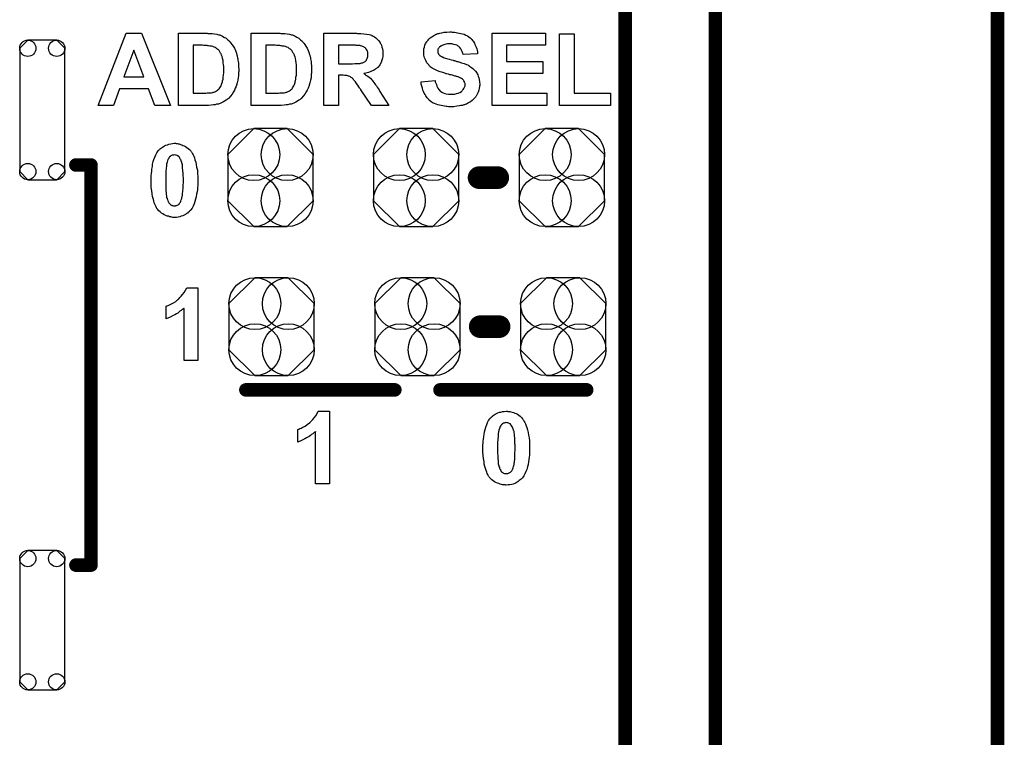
# Model space of a CAD drawing. Extents: x -0.52 to 0.5, y -1.13 to 1.12.
# Tile 14 of 15: x 0.07 to 0.5, y 0.28 to 0.6. Entities that reach past the tile are written whole.
import ezdxf

# ---------------------------------------------------------------- set-up
doc = ezdxf.new("R2010")
doc.units = 0
doc.layers.get('0').update_dxf_attribs({"linetype": 'CONTINUOUS'})
for name, color, linetype in [('gko', 6, 'CONTINUOUS'), ('gto', 2, 'CONTINUOUS'), ('gts', 1, 'CONTINUOUS')]:
    doc.layers.add(name, color=color, linetype=linetype)

# ---------------------------------------------------------------- blocks, each defined once
blk = doc.blocks.new('D22')
at = {"const_width": 0.005}
blk.add_lwpolyline([(-0.0025, 0, 1), (0.0025, 0, 1)], format="xyb", close=True, dxfattribs=at)
blk = doc.blocks.new('D33')
at = {"const_width": 0.003}
blk.add_lwpolyline([(-0.0015, 0, 1), (0.0015, 0, 1)], format="xyb", close=True, dxfattribs=at)
blk = doc.blocks.new('D82')
blk.add_lwpolyline([(0.01, -0.0273), (0.01, 0.0273), (0.0064, 0.0309), (-0.0064, 0.0309), (-0.01, 0.0273), (-0.01, -0.0273), (-0.0064, -0.0309), (0.0064, -0.0309)], close=True)
for centre in [(-0.0064, 0.0273), (0.0064, 0.0273), (-0.0064, -0.0273), (0.0064, -0.0273)]:
    blk.add_circle(centre, 0.0036)
blk = doc.blocks.new('D84')
blk.add_lwpolyline([(0.0189, -0.0102), (0.0189, 0.0102), (0.0074, 0.0217), (-0.0074, 0.0217), (-0.0189, 0.0102), (-0.0189, -0.0102), (-0.0074, -0.0217), (0.0074, -0.0217)], close=True)
for centre in [(-0.0074, 0.0102), (0.0074, 0.0102), (-0.0074, -0.0102), (0.0074, -0.0102)]:
    blk.add_circle(centre, 0.0115)

msp = doc.modelspace()

# ---------------------------------------------------------------- linework, layer by layer
at = {"layer": 'gko', "color": 6, "const_width": 0.006}
for points in [[(0.375, -0.0036), (0.375, 1.12)], [(0.335, 0.08), (0.335, 1.075)], [(0.5, -1.03), (0.5, 1.03)]]:
    msp.add_lwpolyline(points, dxfattribs=at)
at = {"layer": 'gto', "color": 2}
for points in [[(0.1336, 0.564), (0.1267, 0.564), (0.1239, 0.5713), (0.111, 0.5713), (0.1084, 0.564), (0.1016, 0.564), (0.114, 0.596), (0.1208, 0.596), (0.1336, 0.564)], [(0.1502, 0.5959), (0.1511, 0.5959), (0.1521, 0.5958), (0.1531, 0.5957), (0.1541, 0.5956), (0.1549, 0.5953), (0.155, 0.5953), (0.1551, 0.5953), (0.1552, 0.5952), (0.1554, 0.5952), (0.156, 0.595), (0.1566, 0.5946), (0.1573, 0.5942), (0.1582, 0.5937), (0.159, 0.5931), (0.1597, 0.5924), (0.1598, 0.5924), (0.1598, 0.5923), (0.1601, 0.592), (0.1604, 0.5915), (0.1608, 0.5909), (0.1614, 0.5902), (0.1619, 0.5893), (0.1624, 0.5883), (0.1628, 0.5872), (0.1628, 0.5871), (0.1628, 0.5871), (0.1629, 0.5869), (0.163, 0.5866), (0.163, 0.5864), (0.1631, 0.586), (0.1632, 0.5856), (0.1633, 0.5851), (0.1634, 0.5846), (0.1635, 0.584), (0.1636, 0.5834), (0.1637, 0.5827), (0.1638, 0.5813), (0.1639, 0.5797), (0.1639, 0.5796), (0.1639, 0.5795), (0.1639, 0.5793), (0.1639, 0.579), (0.1638, 0.5786), (0.1638, 0.5783), (0.1638, 0.5778), (0.1637, 0.5773), (0.1636, 0.5762), (0.1634, 0.5751), (0.1632, 0.574), (0.1628, 0.5729), (0.1628, 0.5728), (0.1628, 0.5727), (0.1627, 0.5725), (0.1626, 0.5723), (0.1625, 0.572), (0.1623, 0.5717), (0.162, 0.5708), (0.1615, 0.57), (0.1609, 0.569), (0.1602, 0.5681), (0.1594, 0.5672), (0.1593, 0.5671), (0.1591, 0.5669), (0.1587, 0.5666), (0.1582, 0.5663), (0.1576, 0.5658), (0.1568, 0.5654), (0.1559, 0.565), (0.1549, 0.5646), (0.1548, 0.5646), (0.1548, 0.5646), (0.1547, 0.5646), (0.1545, 0.5646), (0.154, 0.5645), (0.1534, 0.5643), (0.1526, 0.5642), (0.1516, 0.5641), (0.1505, 0.564), (0.1492, 0.564), (0.1371, 0.564), (0.1371, 0.596), (0.1499, 0.596), (0.1502, 0.5959)], [(0.1825, 0.5959), (0.1833, 0.5959), (0.1843, 0.5958), (0.1853, 0.5957), (0.1863, 0.5956), (0.1872, 0.5953), (0.1872, 0.5953), (0.1873, 0.5953), (0.1875, 0.5952), (0.1876, 0.5952), (0.1882, 0.595), (0.1888, 0.5946), (0.1896, 0.5942), (0.1904, 0.5937), (0.1912, 0.5931), (0.192, 0.5924), (0.192, 0.5924), (0.1921, 0.5923), (0.1923, 0.592), (0.1927, 0.5915), (0.1931, 0.5909), (0.1936, 0.5902), (0.1941, 0.5893), (0.1946, 0.5883), (0.195, 0.5872), (0.195, 0.5871), (0.1951, 0.5871), (0.1951, 0.5869), (0.1952, 0.5866), (0.1953, 0.5864), (0.1954, 0.586), (0.1955, 0.5856), (0.1956, 0.5851), (0.1957, 0.5846), (0.1958, 0.584), (0.1959, 0.5834), (0.1959, 0.5827), (0.1961, 0.5813), (0.1961, 0.5797), (0.1961, 0.5796), (0.1961, 0.5795), (0.1961, 0.5793), (0.1961, 0.579), (0.1961, 0.5786), (0.1961, 0.5783), (0.196, 0.5778), (0.196, 0.5773), (0.1959, 0.5762), (0.1957, 0.5751), (0.1954, 0.574), (0.1951, 0.5729), (0.1951, 0.5728), (0.195, 0.5727), (0.1949, 0.5725), (0.1949, 0.5723), (0.1948, 0.572), (0.1946, 0.5717), (0.1942, 0.5708), (0.1937, 0.57), (0.1931, 0.569), (0.1924, 0.5681), (0.1917, 0.5672), (0.1916, 0.5671), (0.1913, 0.5669), (0.191, 0.5666), (0.1905, 0.5663), (0.1898, 0.5658), (0.1891, 0.5654), (0.1882, 0.565), (0.1871, 0.5646), (0.1871, 0.5646), (0.187, 0.5646), (0.1869, 0.5646), (0.1868, 0.5646), (0.1863, 0.5645), (0.1856, 0.5643), (0.1848, 0.5642), (0.1839, 0.5641), (0.1827, 0.564), (0.1815, 0.564), (0.1693, 0.564), (0.1693, 0.596), (0.1821, 0.596), (0.1825, 0.5959)], [(0.2164, 0.5959), (0.2169, 0.5959), (0.2174, 0.5959), (0.218, 0.5959), (0.2192, 0.5957), (0.2205, 0.5956), (0.2216, 0.5954), (0.2222, 0.5952), (0.2226, 0.5951), (0.2227, 0.5951), (0.2227, 0.595), (0.223, 0.5949), (0.2234, 0.5947), (0.224, 0.5944), (0.2246, 0.5939), (0.2252, 0.5934), (0.2258, 0.5928), (0.2263, 0.592), (0.2263, 0.592), (0.2264, 0.5919), (0.2265, 0.5918), (0.2265, 0.5916), (0.2268, 0.5912), (0.2271, 0.5906), (0.2273, 0.5898), (0.2275, 0.589), (0.2277, 0.588), (0.2277, 0.587), (0.2277, 0.587), (0.2277, 0.5869), (0.2277, 0.5866), (0.2277, 0.5864), (0.2277, 0.5861), (0.2277, 0.5858), (0.2275, 0.5849), (0.2272, 0.584), (0.2269, 0.583), (0.2263, 0.582), (0.226, 0.5815), (0.2256, 0.581), (0.2256, 0.581), (0.2255, 0.581), (0.2254, 0.5808), (0.2252, 0.5807), (0.225, 0.5805), (0.2247, 0.5803), (0.2244, 0.58), (0.224, 0.5798), (0.2236, 0.5795), (0.2231, 0.5793), (0.2226, 0.5791), (0.2221, 0.5788), (0.2214, 0.5786), (0.2208, 0.5784), (0.2201, 0.5782), (0.2193, 0.5781), (0.2193, 0.5781), (0.2194, 0.578), (0.2197, 0.5779), (0.22, 0.5776), (0.2205, 0.5773), (0.221, 0.5769), (0.2216, 0.5765), (0.2222, 0.576), (0.2227, 0.5754), (0.2228, 0.5754), (0.223, 0.5751), (0.2233, 0.5748), (0.2237, 0.5742), (0.2242, 0.5735), (0.2245, 0.5731), (0.2248, 0.5726), (0.2252, 0.5721), (0.2256, 0.5715), (0.226, 0.5709), (0.2264, 0.5702), (0.2303, 0.564), (0.2226, 0.564), (0.218, 0.5709), (0.2179, 0.571), (0.2179, 0.5711), (0.2177, 0.5713), (0.2175, 0.5715), (0.2174, 0.5718), (0.2171, 0.5722), (0.2166, 0.5729), (0.216, 0.5737), (0.2155, 0.5745), (0.2149, 0.5752), (0.2147, 0.5754), (0.2145, 0.5756), (0.2145, 0.5757), (0.2144, 0.5758), (0.2142, 0.576), (0.214, 0.5762), (0.2137, 0.5764), (0.2133, 0.5766), (0.213, 0.5768), (0.2126, 0.577), (0.2125, 0.577), (0.2124, 0.577), (0.2122, 0.5771), (0.2118, 0.5772), (0.2113, 0.5773), (0.2108, 0.5773), (0.2101, 0.5774), (0.2081, 0.5774), (0.2081, 0.564), (0.2016, 0.564), (0.2016, 0.596), (0.216, 0.596), (0.2164, 0.5959)], [(0.2584, 0.5965), (0.2589, 0.5965), (0.2595, 0.5964), (0.2601, 0.5963), (0.2608, 0.5962), (0.2623, 0.5959), (0.263, 0.5957), (0.2637, 0.5955), (0.2645, 0.5951), (0.2652, 0.5948), (0.2658, 0.5944), (0.2664, 0.5939), (0.2665, 0.5938), (0.2666, 0.5938), (0.2667, 0.5936), (0.2669, 0.5934), (0.2671, 0.5932), (0.2674, 0.5928), (0.2677, 0.5925), (0.268, 0.592), (0.2683, 0.5915), (0.2685, 0.591), (0.2688, 0.5904), (0.269, 0.5898), (0.2693, 0.5891), (0.2695, 0.5884), (0.2696, 0.5877), (0.2696, 0.5868), (0.2632, 0.5866), (0.2632, 0.5866), (0.2632, 0.5867), (0.2631, 0.587), (0.263, 0.5874), (0.2628, 0.5879), (0.2626, 0.5885), (0.2623, 0.5891), (0.2618, 0.5896), (0.2614, 0.5901), (0.2613, 0.5901), (0.2611, 0.5903), (0.2608, 0.5905), (0.2604, 0.5907), (0.2598, 0.5908), (0.2591, 0.591), (0.2583, 0.5912), (0.2573, 0.5912), (0.2569, 0.5912), (0.2563, 0.5912), (0.2557, 0.5911), (0.2551, 0.5909), (0.2543, 0.5907), (0.2536, 0.5904), (0.253, 0.59), (0.2529, 0.59), (0.2528, 0.5899), (0.2526, 0.5897), (0.2525, 0.5895), (0.2523, 0.5892), (0.2521, 0.5889), (0.252, 0.5885), (0.252, 0.588), (0.252, 0.588), (0.252, 0.5878), (0.252, 0.5876), (0.2521, 0.5874), (0.2522, 0.5871), (0.2523, 0.5867), (0.2526, 0.5864), (0.2529, 0.5861), (0.2529, 0.586), (0.2532, 0.5859), (0.2533, 0.5858), (0.2535, 0.5857), (0.2538, 0.5856), (0.2541, 0.5854), (0.2544, 0.5853), (0.2549, 0.5851), (0.2554, 0.5849), (0.2559, 0.5847), (0.2565, 0.5846), (0.2572, 0.5844), (0.258, 0.5842), (0.2588, 0.584), (0.2588, 0.584), (0.259, 0.5839), (0.2593, 0.5839), (0.2596, 0.5838), (0.2599, 0.5837), (0.2604, 0.5835), (0.2609, 0.5834), (0.2614, 0.5833), (0.2625, 0.5829), (0.2637, 0.5825), (0.2648, 0.5821), (0.2653, 0.5819), (0.2657, 0.5816), (0.2658, 0.5816), (0.2658, 0.5816), (0.2661, 0.5814), (0.2665, 0.5811), (0.267, 0.5808), (0.2676, 0.5803), (0.2682, 0.5798), (0.2688, 0.5791), (0.2693, 0.5784), (0.2693, 0.5783), (0.2695, 0.578), (0.2697, 0.5776), (0.2699, 0.577), (0.2702, 0.5762), (0.2704, 0.5754), (0.2705, 0.5744), (0.2706, 0.5733), (0.2706, 0.5732), (0.2706, 0.5731), (0.2706, 0.573), (0.2706, 0.5728), (0.2705, 0.5726), (0.2705, 0.5723), (0.2704, 0.5716), (0.2702, 0.5708), (0.2699, 0.5699), (0.2695, 0.569), (0.269, 0.5681), (0.269, 0.5681), (0.2689, 0.568), (0.2687, 0.5677), (0.2684, 0.5673), (0.2679, 0.5668), (0.2673, 0.5662), (0.2665, 0.5656), (0.2657, 0.5651), (0.2647, 0.5646), (0.2646, 0.5646), (0.2645, 0.5645), (0.2644, 0.5645), (0.2642, 0.5644), (0.2639, 0.5643), (0.2636, 0.5642), (0.2632, 0.5641), (0.2628, 0.564), (0.2623, 0.5639), (0.2617, 0.5638), (0.2605, 0.5636), (0.2592, 0.5634), (0.2577, 0.5634), (0.2571, 0.5634), (0.2567, 0.5634), (0.2562, 0.5635), (0.2557, 0.5635), (0.255, 0.5636), (0.2543, 0.5638), (0.2528, 0.5641), (0.252, 0.5643), (0.2513, 0.5646), (0.2505, 0.5649), (0.2497, 0.5652), (0.249, 0.5657), (0.2484, 0.5662), (0.2484, 0.5662), (0.2483, 0.5663), (0.2481, 0.5664), (0.2479, 0.5667), (0.2476, 0.567), (0.2473, 0.5674), (0.247, 0.5678), (0.2467, 0.5683), (0.2464, 0.5688), (0.246, 0.5694), (0.2457, 0.5701), (0.2454, 0.5708), (0.2452, 0.5716), (0.2449, 0.5725), (0.2447, 0.5734), (0.2446, 0.5744), (0.2508, 0.575), (0.2508, 0.5749), (0.2509, 0.5749), (0.2509, 0.5747), (0.2509, 0.5745), (0.2511, 0.5739), (0.2514, 0.5732), (0.2516, 0.5725), (0.252, 0.5717), (0.2525, 0.571), (0.2531, 0.5703), (0.2532, 0.5703), (0.2534, 0.5701), (0.2538, 0.5699), (0.2544, 0.5696), (0.2551, 0.5693), (0.2558, 0.5691), (0.2568, 0.5689), (0.2578, 0.5689), (0.2583, 0.5689), (0.2589, 0.5689), (0.2596, 0.569), (0.2603, 0.5692), (0.2611, 0.5694), (0.2618, 0.5697), (0.2625, 0.5701), (0.2626, 0.5702), (0.2628, 0.5704), (0.263, 0.5707), (0.2633, 0.571), (0.2636, 0.5715), (0.2639, 0.572), (0.2641, 0.5726), (0.2641, 0.5732), (0.2641, 0.5733), (0.2641, 0.5734), (0.2641, 0.5737), (0.264, 0.5739), (0.2639, 0.5742), (0.2638, 0.5745), (0.2636, 0.5749), (0.2634, 0.5752), (0.2634, 0.5752), (0.2633, 0.5753), (0.2631, 0.5755), (0.2629, 0.5756), (0.2626, 0.5759), (0.2622, 0.5761), (0.2617, 0.5763), (0.2611, 0.5766), (0.2611, 0.5766), (0.2609, 0.5767), (0.2605, 0.5768), (0.2603, 0.5768), (0.26, 0.5769), (0.2597, 0.577), (0.2593, 0.5771), (0.2589, 0.5772), (0.2585, 0.5774), (0.2579, 0.5775), (0.2573, 0.5776), (0.2567, 0.5778), (0.2559, 0.578), (0.2559, 0.578), (0.2557, 0.578), (0.2554, 0.5781), (0.2551, 0.5782), (0.2547, 0.5784), (0.2542, 0.5785), (0.2537, 0.5787), (0.2531, 0.5789), (0.2519, 0.5793), (0.2507, 0.5799), (0.2501, 0.5802), (0.2496, 0.5805), (0.2491, 0.5808), (0.2487, 0.5811), (0.2486, 0.5812), (0.2485, 0.5813), (0.2484, 0.5814), (0.2482, 0.5816), (0.248, 0.5819), (0.2477, 0.5822), (0.2475, 0.5825), (0.2472, 0.5829), (0.2467, 0.5839), (0.2462, 0.585), (0.246, 0.5856), (0.2459, 0.5862), (0.2458, 0.5869), (0.2458, 0.5876), (0.2458, 0.5877), (0.2458, 0.5877), (0.2458, 0.5878), (0.2458, 0.588), (0.2459, 0.5885), (0.2459, 0.5891), (0.2461, 0.5898), (0.2463, 0.5906), (0.2466, 0.5914), (0.2471, 0.5922), (0.2471, 0.5922), (0.2471, 0.5923), (0.2474, 0.5926), (0.2477, 0.5929), (0.2481, 0.5934), (0.2487, 0.5939), (0.2494, 0.5944), (0.2502, 0.595), (0.2511, 0.5954), (0.2511, 0.5954), (0.2512, 0.5955), (0.2514, 0.5955), (0.2515, 0.5956), (0.2518, 0.5957), (0.2521, 0.5958), (0.2525, 0.5959), (0.2529, 0.596), (0.2538, 0.5962), (0.2549, 0.5964), (0.2561, 0.5965), (0.2574, 0.5966), (0.258, 0.5966), (0.2584, 0.5965)], [(0.2998, 0.5906), (0.2825, 0.5906), (0.2825, 0.5835), (0.2986, 0.5835), (0.2986, 0.5781), (0.2825, 0.5781), (0.2825, 0.5694), (0.3004, 0.5694), (0.3004, 0.564), (0.2761, 0.564), (0.2761, 0.596), (0.2998, 0.596), (0.2998, 0.5906)], [(0.3125, 0.5694), (0.3286, 0.5694), (0.3286, 0.564), (0.306, 0.564), (0.306, 0.5957), (0.3125, 0.5957), (0.3125, 0.5694)], [(0.1478, 0.5906), (0.1436, 0.5906), (0.1436, 0.5694), (0.1493, 0.5694), (0.1499, 0.5695), (0.1505, 0.5695), (0.1511, 0.5695), (0.1517, 0.5696), (0.1523, 0.5697), (0.1523, 0.5697), (0.1525, 0.5698), (0.1528, 0.5699), (0.1532, 0.57), (0.1536, 0.5702), (0.154, 0.5704), (0.1544, 0.5707), (0.1548, 0.571), (0.1549, 0.5711), (0.155, 0.5712), (0.1552, 0.5714), (0.1554, 0.5718), (0.1557, 0.5722), (0.156, 0.5727), (0.1562, 0.5733), (0.1565, 0.5741), (0.1565, 0.5741), (0.1566, 0.5742), (0.1566, 0.5743), (0.1566, 0.5745), (0.1567, 0.5747), (0.1567, 0.5749), (0.1569, 0.5756), (0.157, 0.5765), (0.1571, 0.5774), (0.1572, 0.5786), (0.1572, 0.5799), (0.1572, 0.58), (0.1572, 0.5801), (0.1572, 0.5803), (0.1572, 0.5805), (0.1572, 0.5809), (0.1572, 0.5812), (0.1571, 0.582), (0.157, 0.5829), (0.1569, 0.5839), (0.1567, 0.5848), (0.1565, 0.5856), (0.1565, 0.5857), (0.1565, 0.5857), (0.1564, 0.5859), (0.1562, 0.5863), (0.156, 0.5868), (0.1558, 0.5872), (0.1554, 0.5877), (0.1551, 0.5883), (0.1547, 0.5887), (0.1546, 0.5888), (0.1545, 0.5889), (0.1542, 0.5891), (0.1539, 0.5893), (0.1534, 0.5896), (0.1529, 0.5898), (0.1523, 0.5901), (0.1517, 0.5902), (0.1517, 0.5902), (0.1514, 0.5903), (0.1511, 0.5903), (0.1505, 0.5904), (0.1502, 0.5904), (0.1498, 0.5905), (0.1494, 0.5905), (0.1489, 0.5905), (0.1484, 0.5905), (0.1478, 0.5906)], [(0.18, 0.5906), (0.1758, 0.5906), (0.1758, 0.5694), (0.1815, 0.5694), (0.1821, 0.5695), (0.1827, 0.5695), (0.1834, 0.5695), (0.184, 0.5696), (0.1845, 0.5697), (0.1846, 0.5697), (0.1848, 0.5698), (0.1851, 0.5699), (0.1854, 0.57), (0.1858, 0.5702), (0.1863, 0.5704), (0.1867, 0.5707), (0.1871, 0.571), (0.1871, 0.5711), (0.1873, 0.5712), (0.1875, 0.5714), (0.1877, 0.5718), (0.1879, 0.5722), (0.1882, 0.5727), (0.1885, 0.5733), (0.1888, 0.5741), (0.1888, 0.5741), (0.1888, 0.5742), (0.1888, 0.5743), (0.1888, 0.5745), (0.1889, 0.5747), (0.189, 0.5749), (0.1891, 0.5756), (0.1892, 0.5765), (0.1894, 0.5774), (0.1894, 0.5786), (0.1894, 0.5799), (0.1894, 0.58), (0.1894, 0.5801), (0.1894, 0.5803), (0.1894, 0.5805), (0.1894, 0.5809), (0.1894, 0.5812), (0.1894, 0.582), (0.1893, 0.5829), (0.1892, 0.5839), (0.189, 0.5848), (0.1888, 0.5856), (0.1888, 0.5857), (0.1887, 0.5857), (0.1886, 0.5859), (0.1885, 0.5863), (0.1883, 0.5868), (0.188, 0.5872), (0.1877, 0.5877), (0.1873, 0.5883), (0.1869, 0.5887), (0.1869, 0.5888), (0.1867, 0.5889), (0.1864, 0.5891), (0.1861, 0.5893), (0.1857, 0.5896), (0.1851, 0.5898), (0.1846, 0.5901), (0.1839, 0.5902), (0.1839, 0.5902), (0.1837, 0.5903), (0.1833, 0.5903), (0.1828, 0.5904), (0.1825, 0.5904), (0.1821, 0.5905), (0.1816, 0.5905), (0.1812, 0.5905), (0.1806, 0.5905), (0.18, 0.5906)], [(0.2155, 0.5906), (0.2081, 0.5906), (0.2081, 0.5824), (0.2143, 0.5824), (0.2153, 0.5825), (0.2162, 0.5825), (0.2172, 0.5826), (0.2176, 0.5826), (0.218, 0.5827), (0.2184, 0.5828), (0.2186, 0.5828), (0.2186, 0.5828), (0.2188, 0.5829), (0.219, 0.583), (0.2192, 0.5831), (0.2198, 0.5835), (0.2201, 0.5838), (0.2204, 0.5841), (0.2204, 0.5842), (0.2205, 0.5843), (0.2206, 0.5845), (0.2208, 0.5848), (0.2209, 0.5852), (0.221, 0.5856), (0.221, 0.586), (0.2211, 0.5865), (0.2211, 0.5866), (0.2211, 0.5868), (0.221, 0.5871), (0.221, 0.5875), (0.2209, 0.5879), (0.2207, 0.5883), (0.2205, 0.5888), (0.2202, 0.5891), (0.2202, 0.5892), (0.2201, 0.5893), (0.2198, 0.5895), (0.2196, 0.5897), (0.2192, 0.5899), (0.2188, 0.5901), (0.2183, 0.5903), (0.2178, 0.5904), (0.2177, 0.5904), (0.2176, 0.5905), (0.2173, 0.5905), (0.2169, 0.5905), (0.2159, 0.5905), (0.2155, 0.5906)], [(0.1173, 0.5885), (0.113, 0.5767), (0.1218, 0.5767), (0.1173, 0.5885)], [(0.1361, 0.5471), (0.1365, 0.5471), (0.137, 0.547), (0.1374, 0.5469), (0.138, 0.5467), (0.1386, 0.5466), (0.1391, 0.5463), (0.1397, 0.5461), (0.1403, 0.5458), (0.1409, 0.5454), (0.1415, 0.5449), (0.1421, 0.5444), (0.1426, 0.5438), (0.1426, 0.5438), (0.1427, 0.5436), (0.1429, 0.5434), (0.1431, 0.5431), (0.1433, 0.5426), (0.1436, 0.5421), (0.1439, 0.5415), (0.1442, 0.5407), (0.1444, 0.5399), (0.1448, 0.5389), (0.145, 0.5378), (0.1452, 0.5366), (0.1455, 0.5353), (0.1456, 0.5339), (0.1457, 0.5324), (0.1457, 0.5308), (0.1457, 0.5307), (0.1457, 0.5307), (0.1457, 0.5305), (0.1457, 0.5303), (0.1457, 0.5299), (0.1457, 0.5293), (0.1457, 0.5285), (0.1456, 0.5277), (0.1455, 0.5267), (0.1454, 0.5257), (0.1452, 0.5247), (0.145, 0.5235), (0.1447, 0.5225), (0.1444, 0.5214), (0.1441, 0.5204), (0.1436, 0.5194), (0.1432, 0.5185), (0.1426, 0.5177), (0.1426, 0.5176), (0.1425, 0.5175), (0.1423, 0.5174), (0.1421, 0.5172), (0.1419, 0.5169), (0.1415, 0.5167), (0.1411, 0.5163), (0.1407, 0.5161), (0.1402, 0.5157), (0.1397, 0.5154), (0.1391, 0.5151), (0.1384, 0.5149), (0.1378, 0.5147), (0.137, 0.5145), (0.1362, 0.5144), (0.1353, 0.5144), (0.1352, 0.5144), (0.1349, 0.5144), (0.1346, 0.5144), (0.1342, 0.5145), (0.1337, 0.5146), (0.1332, 0.5147), (0.1327, 0.5149), (0.1321, 0.515), (0.1315, 0.5153), (0.1308, 0.5156), (0.1302, 0.5159), (0.1296, 0.5163), (0.129, 0.5168), (0.1284, 0.5173), (0.1278, 0.518), (0.1278, 0.518), (0.1277, 0.5181), (0.1275, 0.5184), (0.1274, 0.5186), (0.1272, 0.5191), (0.1269, 0.5196), (0.1267, 0.5202), (0.1264, 0.5209), (0.1262, 0.5217), (0.1259, 0.5227), (0.1256, 0.5237), (0.1255, 0.5249), (0.1253, 0.5262), (0.1251, 0.5276), (0.125, 0.5291), (0.125, 0.5308), (0.125, 0.5308), (0.125, 0.5309), (0.125, 0.531), (0.125, 0.5312), (0.125, 0.5317), (0.125, 0.5323), (0.1251, 0.533), (0.1252, 0.5339), (0.1253, 0.5348), (0.1254, 0.5358), (0.1256, 0.5369), (0.1257, 0.538), (0.126, 0.5391), (0.1263, 0.5401), (0.1267, 0.5411), (0.1271, 0.5421), (0.1275, 0.543), (0.1281, 0.5438), (0.1281, 0.5439), (0.1282, 0.544), (0.1284, 0.5442), (0.1286, 0.5443), (0.1288, 0.5446), (0.1292, 0.5449), (0.1296, 0.5452), (0.13, 0.5455), (0.1305, 0.5458), (0.131, 0.5461), (0.1316, 0.5464), (0.1323, 0.5466), (0.1329, 0.5468), (0.1337, 0.547), (0.1345, 0.5471), (0.1353, 0.5472), (0.1358, 0.5472), (0.1361, 0.5471)], [(0.1353, 0.5421), (0.1352, 0.5421), (0.1349, 0.542), (0.1347, 0.542), (0.1344, 0.5419), (0.1341, 0.5418), (0.1337, 0.5416), (0.1334, 0.5413), (0.1333, 0.5413), (0.1332, 0.5412), (0.1331, 0.541), (0.1329, 0.5408), (0.1327, 0.5404), (0.1325, 0.54), (0.1323, 0.5394), (0.1321, 0.5388), (0.1321, 0.5387), (0.132, 0.5387), (0.132, 0.5385), (0.132, 0.5383), (0.1319, 0.5381), (0.1319, 0.5377), (0.1318, 0.5374), (0.1318, 0.5369), (0.1317, 0.5363), (0.1317, 0.5358), (0.1316, 0.5351), (0.1316, 0.5344), (0.1315, 0.5336), (0.1315, 0.5327), (0.1315, 0.5318), (0.1315, 0.5308), (0.1315, 0.5307), (0.1315, 0.5305), (0.1315, 0.5302), (0.1315, 0.5298), (0.1315, 0.5294), (0.1315, 0.5289), (0.1315, 0.5283), (0.1316, 0.5277), (0.1316, 0.5264), (0.1317, 0.5251), (0.1317, 0.5245), (0.1318, 0.5239), (0.1319, 0.5234), (0.132, 0.5229), (0.1321, 0.5229), (0.1321, 0.5226), (0.1323, 0.5223), (0.1324, 0.5218), (0.1326, 0.5214), (0.1329, 0.5209), (0.1331, 0.5205), (0.1334, 0.5202), (0.1335, 0.5201), (0.1335, 0.5201), (0.1337, 0.5199), (0.134, 0.5199), (0.1342, 0.5197), (0.1346, 0.5196), (0.1349, 0.5195), (0.1353, 0.5195), (0.1355, 0.5195), (0.1358, 0.5195), (0.136, 0.5196), (0.1363, 0.5197), (0.1366, 0.5198), (0.137, 0.5199), (0.1373, 0.5202), (0.1373, 0.5202), (0.1374, 0.5203), (0.1376, 0.5205), (0.1378, 0.5208), (0.138, 0.5211), (0.1382, 0.5216), (0.1384, 0.5221), (0.1386, 0.5227), (0.1386, 0.5228), (0.1387, 0.5228), (0.1387, 0.523), (0.1387, 0.5232), (0.1388, 0.5235), (0.1388, 0.5238), (0.1389, 0.5241), (0.139, 0.5246), (0.139, 0.5251), (0.1391, 0.5257), (0.1391, 0.5264), (0.1392, 0.5271), (0.1392, 0.5279), (0.1392, 0.5288), (0.1393, 0.5297), (0.1393, 0.5308), (0.1393, 0.5308), (0.1393, 0.531), (0.1393, 0.5313), (0.1393, 0.5317), (0.1393, 0.5321), (0.1392, 0.5326), (0.1392, 0.5332), (0.1392, 0.5339), (0.1391, 0.5351), (0.139, 0.5364), (0.139, 0.537), (0.1389, 0.5376), (0.1388, 0.5381), (0.1387, 0.5385), (0.1387, 0.5386), (0.1386, 0.5386), (0.1386, 0.5388), (0.1384, 0.5392), (0.1383, 0.5397), (0.1381, 0.5401), (0.1378, 0.5406), (0.1376, 0.541), (0.1373, 0.5413), (0.1372, 0.5414), (0.1372, 0.5415), (0.137, 0.5416), (0.1367, 0.5417), (0.1365, 0.5418), (0.1361, 0.542), (0.1358, 0.542), (0.1353, 0.5421)], [(0.1457, 0.451), (0.1396, 0.451), (0.1396, 0.4741), (0.1396, 0.4741), (0.1395, 0.474), (0.1393, 0.4739), (0.139, 0.4736), (0.1387, 0.4734), (0.1383, 0.4731), (0.1378, 0.4728), (0.1373, 0.4724), (0.1368, 0.472), (0.1362, 0.4717), (0.1355, 0.4712), (0.1348, 0.4709), (0.1334, 0.4702), (0.1317, 0.4695), (0.1317, 0.4751), (0.1317, 0.4751), (0.1318, 0.4751), (0.1319, 0.4752), (0.1321, 0.4752), (0.1326, 0.4754), (0.1332, 0.4757), (0.134, 0.4761), (0.1349, 0.4766), (0.1359, 0.4772), (0.1369, 0.478), (0.1369, 0.478), (0.137, 0.4781), (0.1372, 0.4782), (0.1373, 0.4784), (0.1378, 0.4789), (0.1384, 0.4795), (0.139, 0.4802), (0.1397, 0.4811), (0.1403, 0.4821), (0.1408, 0.4832), (0.1457, 0.4832), (0.1457, 0.451)], [(0.204, 0.3964), (0.1979, 0.3964), (0.1979, 0.4196), (0.1979, 0.4195), (0.1978, 0.4194), (0.1976, 0.4193), (0.1973, 0.4191), (0.197, 0.4188), (0.1966, 0.4185), (0.1961, 0.4182), (0.1956, 0.4178), (0.1951, 0.4174), (0.1945, 0.4171), (0.1938, 0.4167), (0.1931, 0.4163), (0.1917, 0.4156), (0.19, 0.4149), (0.19, 0.4205), (0.19, 0.4205), (0.1901, 0.4205), (0.1902, 0.4206), (0.1904, 0.4206), (0.1909, 0.4209), (0.1915, 0.4211), (0.1923, 0.4215), (0.1932, 0.422), (0.1942, 0.4227), (0.1952, 0.4234), (0.1952, 0.4234), (0.1953, 0.4235), (0.1955, 0.4236), (0.1956, 0.4238), (0.1961, 0.4243), (0.1967, 0.4249), (0.1973, 0.4256), (0.198, 0.4265), (0.1986, 0.4275), (0.1991, 0.4286), (0.204, 0.4286), (0.204, 0.3964)], [(0.2831, 0.4285), (0.2835, 0.4285), (0.284, 0.4284), (0.2844, 0.4283), (0.285, 0.4282), (0.2856, 0.428), (0.2861, 0.4277), (0.2867, 0.4275), (0.2873, 0.4272), (0.2879, 0.4268), (0.2885, 0.4264), (0.2891, 0.4258), (0.2896, 0.4252), (0.2896, 0.4252), (0.2897, 0.4251), (0.2899, 0.4248), (0.2901, 0.4245), (0.2903, 0.424), (0.2906, 0.4235), (0.2909, 0.4229), (0.2912, 0.4221), (0.2914, 0.4213), (0.2918, 0.4203), (0.292, 0.4192), (0.2922, 0.418), (0.2925, 0.4167), (0.2926, 0.4154), (0.2927, 0.4138), (0.2927, 0.4122), (0.2927, 0.4121), (0.2927, 0.4121), (0.2927, 0.4119), (0.2927, 0.4118), (0.2927, 0.4113), (0.2927, 0.4107), (0.2927, 0.41), (0.2926, 0.4091), (0.2925, 0.4082), (0.2924, 0.4071), (0.2922, 0.4061), (0.292, 0.405), (0.2917, 0.4039), (0.2914, 0.4028), (0.2911, 0.4018), (0.2906, 0.4008), (0.2902, 0.3999), (0.2896, 0.3991), (0.2896, 0.399), (0.2895, 0.399), (0.2893, 0.3988), (0.2891, 0.3986), (0.2889, 0.3984), (0.2885, 0.3981), (0.2881, 0.3978), (0.2877, 0.3975), (0.2872, 0.3972), (0.2867, 0.3968), (0.2861, 0.3966), (0.2854, 0.3963), (0.2848, 0.3961), (0.284, 0.396), (0.2832, 0.3959), (0.2823, 0.3958), (0.2822, 0.3958), (0.2819, 0.3959), (0.2816, 0.3959), (0.2812, 0.3959), (0.2807, 0.396), (0.2802, 0.3961), (0.2797, 0.3963), (0.2791, 0.3965), (0.2785, 0.3967), (0.2778, 0.397), (0.2772, 0.3973), (0.2766, 0.3977), (0.276, 0.3982), (0.2754, 0.3987), (0.2748, 0.3994), (0.2748, 0.3994), (0.2747, 0.3996), (0.2745, 0.3998), (0.2744, 0.4001), (0.2742, 0.4005), (0.2739, 0.401), (0.2737, 0.4016), (0.2734, 0.4023), (0.2732, 0.4032), (0.2729, 0.4041), (0.2726, 0.4051), (0.2725, 0.4063), (0.2723, 0.4076), (0.2721, 0.409), (0.272, 0.4106), (0.272, 0.4122), (0.272, 0.4123), (0.272, 0.4123), (0.272, 0.4124), (0.272, 0.4126), (0.272, 0.4131), (0.272, 0.4137), (0.2721, 0.4144), (0.2722, 0.4153), (0.2723, 0.4162), (0.2724, 0.4173), (0.2726, 0.4183), (0.2727, 0.4194), (0.273, 0.4205), (0.2733, 0.4215), (0.2737, 0.4226), (0.2741, 0.4235), (0.2745, 0.4245), (0.2751, 0.4252), (0.2751, 0.4253), (0.2752, 0.4254), (0.2754, 0.4256), (0.2756, 0.4258), (0.2758, 0.426), (0.2762, 0.4263), (0.2766, 0.4266), (0.277, 0.4269), (0.2775, 0.4272), (0.278, 0.4275), (0.2786, 0.4278), (0.2793, 0.4281), (0.2799, 0.4282), (0.2807, 0.4284), (0.2815, 0.4285), (0.2823, 0.4286), (0.2828, 0.4286), (0.2831, 0.4285)], [(0.2823, 0.4235), (0.2822, 0.4235), (0.2819, 0.4234), (0.2817, 0.4234), (0.2814, 0.4233), (0.2811, 0.4232), (0.2807, 0.423), (0.2804, 0.4227), (0.2803, 0.4227), (0.2802, 0.4226), (0.2801, 0.4224), (0.2799, 0.4222), (0.2797, 0.4218), (0.2795, 0.4214), (0.2793, 0.4209), (0.2791, 0.4202), (0.2791, 0.4202), (0.279, 0.4201), (0.279, 0.4199), (0.279, 0.4197), (0.2789, 0.4195), (0.2789, 0.4191), (0.2788, 0.4188), (0.2788, 0.4183), (0.2787, 0.4178), (0.2787, 0.4172), (0.2786, 0.4165), (0.2786, 0.4158), (0.2785, 0.415), (0.2785, 0.4142), (0.2785, 0.4132), (0.2785, 0.4122), (0.2785, 0.4121), (0.2785, 0.4119), (0.2785, 0.4116), (0.2785, 0.4112), (0.2785, 0.4108), (0.2785, 0.4103), (0.2785, 0.4097), (0.2786, 0.4091), (0.2786, 0.4078), (0.2787, 0.4065), (0.2787, 0.4059), (0.2788, 0.4053), (0.2789, 0.4048), (0.279, 0.4044), (0.2791, 0.4043), (0.2791, 0.404), (0.2793, 0.4037), (0.2794, 0.4033), (0.2796, 0.4028), (0.2799, 0.4023), (0.2801, 0.4019), (0.2804, 0.4016), (0.2805, 0.4015), (0.2805, 0.4015), (0.2807, 0.4014), (0.281, 0.4013), (0.2812, 0.4011), (0.2816, 0.401), (0.2819, 0.4009), (0.2823, 0.4009), (0.2825, 0.4009), (0.2828, 0.4009), (0.283, 0.401), (0.2833, 0.4011), (0.2836, 0.4012), (0.284, 0.4014), (0.2843, 0.4016), (0.2843, 0.4016), (0.2844, 0.4017), (0.2846, 0.4019), (0.2848, 0.4022), (0.285, 0.4025), (0.2852, 0.403), (0.2854, 0.4035), (0.2856, 0.4041), (0.2856, 0.4042), (0.2857, 0.4042), (0.2857, 0.4044), (0.2857, 0.4046), (0.2858, 0.4049), (0.2858, 0.4052), (0.2859, 0.4056), (0.286, 0.406), (0.286, 0.4065), (0.2861, 0.4071), (0.2861, 0.4078), (0.2862, 0.4085), (0.2862, 0.4093), (0.2862, 0.4102), (0.2863, 0.4112), (0.2863, 0.4122), (0.2863, 0.4122), (0.2863, 0.4124), (0.2863, 0.4127), (0.2863, 0.4131), (0.2863, 0.4136), (0.2862, 0.4141), (0.2862, 0.4147), (0.2862, 0.4153), (0.2861, 0.4166), (0.286, 0.4178), (0.286, 0.4184), (0.2859, 0.419), (0.2858, 0.4195), (0.2857, 0.4199), (0.2857, 0.42), (0.2856, 0.42), (0.2856, 0.4203), (0.2854, 0.4206), (0.2853, 0.4211), (0.2851, 0.4215), (0.2848, 0.422), (0.2846, 0.4224), (0.2843, 0.4227), (0.2842, 0.4228), (0.2842, 0.4229), (0.284, 0.423), (0.2837, 0.4231), (0.2835, 0.4233), (0.2831, 0.4234), (0.2828, 0.4234), (0.2823, 0.4235)]]:
    msp.add_lwpolyline(points, dxfattribs=at)
for points, const_width in [([(0.0917, 0.5376), (0.0984, 0.5376)], 0.006), ([(0.0984, 0.3604), (0.0984, 0.5376)], 0.006), ([(0.2703, 0.532), (0.2786, 0.532)], 0.01), ([(0.2708, 0.466), (0.2792, 0.466)], 0.01), ([(0.167, 0.438), (0.233, 0.438)], 0.006), ([(0.253, 0.438), (0.318, 0.438)], 0.006), ([(0.0917, 0.3604), (0.0984, 0.3604)], 0.006)]:
    msp.add_lwpolyline(points, dxfattribs=dict(at, const_width=const_width))

# ---------------------------------------------------------------- block references
at = {"layer": 'gto'}
for name, p in [('D33', (0.0917, 0.5376)), ('D33', (0.0984, 0.5376)), ('D33', (0.0984, 0.5376)), ('D22', (0.2703, 0.532)), ('D22', (0.2786, 0.532)), ('D22', (0.2708, 0.466)), ('D22', (0.2792, 0.466)), ('D33', (0.167, 0.438)), ('D33', (0.233, 0.438)), ('D33', (0.253, 0.438)), ('D33', (0.318, 0.438)), ('D33', (0.0917, 0.3604)), ('D33', (0.0984, 0.3604)), ('D33', (0.0984, 0.3604))]:
    msp.add_blockref(name, p, dxfattribs=at)
at = {"layer": 'gts'}
for name, p in [('D82', (0.0768, 0.562)), ('D84', (0.1779, 0.532)), ('D84', (0.2424, 0.532)), ('D84', (0.307, 0.532)), ('D84', (0.1784, 0.466)), ('D84', (0.243, 0.466)), ('D84', (0.3076, 0.466)), ('D82', (0.0768, 0.336))]:
    msp.add_blockref(name, p, dxfattribs=at)

doc.saveas('drawing.dxf')
